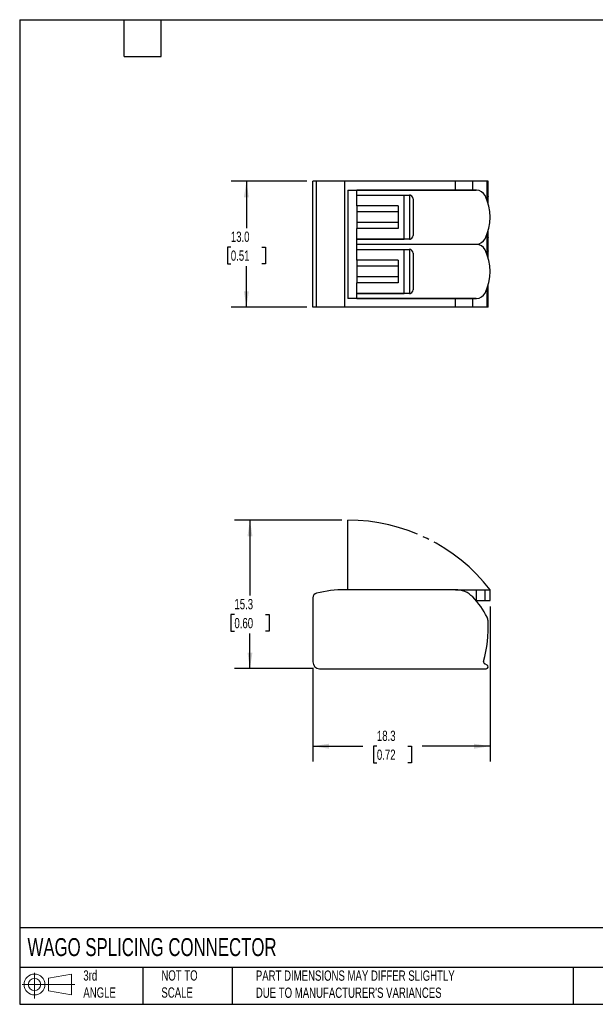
# Model space of a CAD drawing. Header units: millimetres. Extents: x 3 to 137, y 3 to 105.
# Tile 1 of 3: x 3 to 63, y 3 to 105. Entities that reach past the tile are written whole.
import ezdxf

# ---------------------------------------------------------------- set-up
doc = ezdxf.new("R2010")
doc.units = ezdxf.units.MM
doc.header["$LTSCALE"] = 0.5
doc.linetypes.add('SLD-Center', pattern=[19.05, 15.24, -1.27, 1.27, -1.27])
doc.linetypes.add('SLD-Solid', pattern=[0])
doc.layers.add('CENTER', color=40, linetype='SLD-Center')
doc.layers.add('SLD-DEFPOINTS', color=7, linetype='Continuous')
doc.layers.add('DIMENSIONS', color=140, linetype='SLD-Solid', lineweight=25)
doc.layers.add('TEXT', color=140, linetype='SLD-Solid', lineweight=25)
doc.styles.add('SLDTEXTSTYLE0', font='TXT', dxfattribs={"width": 0.7})
doc.dimstyles.new('SLDDIMSTYLE0', dxfattribs={"dimtxt": 1.079004, "dimasz": 1.651, "dimexe": 0, "dimexo": 0.0625, "dimgap": 0.269751, "dimtad": 0, "dimtih": 1, "dimtoh": 1, "dimrnd": 1e-09, "dimzin": 12, "dimdsep": 46, "dimtxsty": 'SLDTEXTSTYLE0', "dimsah": 1, "dimcen": 0.09, "dimadec": 0, "dimazin": 3, "dimtfac": 1, "dimtofl": 0, "dimtmove": 0, "dimatfit": 3, "dimfxl": 0, "dimfrac": 2, "dimtolj": 1, "dimtzin": 12, "dimarcsym": 0})
doc.dimstyles.new('SLDDIMSTYLE2', dxfattribs={"dimtxt": 1.079004, "dimasz": 1.651, "dimexe": 0, "dimexo": 0.0625, "dimgap": 0.269751, "dimtad": 0, "dimtih": 1, "dimtoh": 1, "dimrnd": 1e-09, "dimzin": 4, "dimdsep": 46, "dimtxsty": 'SLDTEXTSTYLE0', "dimsah": 1, "dimcen": 0.09, "dimadec": 0, "dimazin": 1, "dimtfac": 1, "dimtofl": 0, "dimtmove": 0, "dimatfit": 3, "dimfxl": 0, "dimfrac": 2, "dimtolj": 1, "dimtzin": 12, "dimarcsym": 0})

# ---------------------------------------------------------------- blocks, each defined once
blk = doc.blocks.new('Block11')
at = {"color": 7, "linetype": 'SLD-Solid', "lineweight": 18}
for p, q in [((1.29, 2.66), (1.29, 0)), ((2.74, 2.08), (5.09, 2.52)), ((2.74, 0.8), (2.74, 2.08)), ((5.09, 2.52), (5.09, 0.37)), ((0, 1.44), (5.44, 1.44)), ((2.74, 0.8), (5.09, 0.37))]:
    blk.add_line(p, q, dxfattribs=at)
for radius in [1.08, 0.643]:
    blk.add_circle((1.29, 1.44), radius, dxfattribs=at)
blk = doc.blocks.new('Block12')
at = {"layer": 'SLD-DEFPOINTS'}
blk.add_blockref('Block11', (0, 0), dxfattribs=at)
blk = doc.blocks.new('_D')
at = {"layer": 'DIMENSIONS'}
for p, q in [((36.43, 53.14), (25.37, 53.14)), ((26.95, 53.14), (26.95, 45.35)), ((25.35, 43.39), (24.99, 43.39)), ((24.99, 43.39), (24.99, 41.68)), ((28.56, 43.39), (28.92, 43.39)), ((28.92, 43.39), (28.92, 41.68)), ((24.99, 41.68), (25.35, 41.68)), ((28.92, 41.68), (28.56, 41.68)), ((26.95, 37.81), (26.95, 41.44)), ((33.51, 37.81), (25.37, 37.81))]:
    blk.add_line(p, q, dxfattribs=at)
for points in [[(26.95, 53.14), (26.7, 51.48), (27.21, 51.48)], [(26.95, 37.81), (27.21, 39.46), (26.7, 39.46)]]:
    blk.add_solid(points, dxfattribs=at)
at = {"layer": 'DIMENSIONS', "char_height": 1.058, "attachment_point": 1, "style": 'SLDTEXTSTYLE0'}
for s, insert in [('15.3', (25.35, 45)), ('0.60', (25.35, 43.04))]:
    blk.add_mtext(s, dxfattribs=dict(at, insert=insert))
blk = doc.blocks.new('_D_1')
at = {"layer": 'DIMENSIONS'}
for p, q in [((51.75, 44.22), (51.75, 28.22)), ((33.45, 37.87), (33.45, 28.22)), ((33.45, 29.81), (38.6, 29.81)), ((40.06, 29.81), (39.7, 29.81)), ((39.7, 29.81), (39.7, 28.09)), ((43.26, 29.81), (43.63, 29.81)), ((43.63, 29.81), (43.63, 28.09)), ((51.75, 29.81), (44.73, 29.81)), ((39.7, 28.09), (40.06, 28.09)), ((43.63, 28.09), (43.26, 28.09))]:
    blk.add_line(p, q, dxfattribs=at)
for points in [[(33.45, 29.81), (35.1, 29.55), (35.1, 30.06)], [(51.75, 29.81), (50.1, 30.06), (50.1, 29.55)]]:
    blk.add_solid(points, dxfattribs=at)
at = {"layer": 'DIMENSIONS', "char_height": 1.058, "attachment_point": 1, "style": 'SLDTEXTSTYLE0'}
for s, insert in [('18.3', (40.06, 31.41)), ('0.72', (40.06, 29.46))]:
    blk.add_mtext(s, dxfattribs=dict(at, insert=insert))
blk = doc.blocks.new('_D_3')
at = {"layer": 'DIMENSIONS'}
for p, q in [((32.81, 88.1), (25, 88.1)), ((26.59, 88.1), (26.59, 83.26)), ((24.98, 81.31), (24.62, 81.31)), ((24.62, 81.31), (24.62, 79.59)), ((28.19, 81.31), (28.55, 81.31)), ((28.55, 81.31), (28.55, 79.59)), ((24.62, 79.59), (24.98, 79.59)), ((26.59, 75.1), (26.59, 79.35)), ((28.55, 79.59), (28.19, 79.59)), ((32.81, 75.1), (25, 75.1))]:
    blk.add_line(p, q, dxfattribs=at)
for points in [[(26.59, 88.1), (26.33, 86.45), (26.84, 86.45)], [(26.59, 75.1), (26.84, 76.75), (26.33, 76.75)]]:
    blk.add_solid(points, dxfattribs=at)
at = {"layer": 'DIMENSIONS', "char_height": 1.058, "attachment_point": 1, "style": 'SLDTEXTSTYLE0'}
for s, insert in [('13.0', (24.98, 82.91)), ('0.51', (24.98, 80.96))]:
    blk.add_mtext(s, dxfattribs=dict(at, insert=insert))

msp = doc.modelspace()

# ---------------------------------------------------------------- linework, layer by layer
for p, q in [((33.448, 75.097), (33.448, 88.097)), ((33.826, 88.097), (33.448, 88.097)), ((33.826, 75.097), (33.826, 88.097)), ((36.748, 88.097), (33.826, 88.097)), ((36.748, 75.097), (36.748, 88.097)), ((48.175, 88.097), (36.748, 88.097)), ((49.961, 88.097), (48.175, 88.097)), ((48.175, 87.197), (48.175, 88.097)), ((49.961, 87.197), (49.961, 88.097)), ((51.433, 88.097), (49.961, 88.097)), ((51.534, 88.097), (51.433, 88.097)), ((51.433, 86.143), (51.433, 88.097)), ((51.534, 86.515), (51.534, 88.097)), ((51.548, 88.097), (51.534, 88.097)), ((51.548, 87.11), (51.548, 88.097)), ((37.068, 87.197), (48.175, 87.197)), ((37.068, 87.197), (37.068, 75.997)), ((37.998, 86.677), (37.998, 87.177)), ((50.33, 87.177), (37.998, 87.177)), ((37.998, 86.677), (43.398, 86.677)), ((37.998, 85.557), (37.998, 86.657)), ((37.998, 86.657), (42.868, 86.657)), ((42.868, 82.137), (42.868, 86.657)), ((42.868, 86.657), (43.47, 86.657)), ((43.47, 82.137), (43.47, 86.657)), ((43.523, 86.657), (43.47, 86.657)), ((48.175, 87.197), (49.961, 87.197)), ((49.961, 87.197), (50.327, 87.197)), ((50.327, 87.197), (50.327, 87.177)), ((51.548, 85.797), (51.548, 87.11)), ((42.268, 85.557), (37.998, 85.557)), ((37.998, 85.557), (37.998, 84.957)), ((42.268, 85.557), (42.268, 83.237)), ((43.798, 86.277), (43.798, 82.517)), ((51.529, 85.858), (51.529, 86.247)), ((51.529, 86.247), (51.529, 86.247)), ((51.531, 85.853), (51.531, 86.247)), ((42.268, 84.957), (37.998, 84.957)), ((37.998, 84.957), (37.998, 83.837)), ((42.268, 83.837), (37.998, 83.837)), ((37.998, 83.837), (37.998, 83.237)), ((42.268, 83.237), (37.998, 83.237)), ((37.998, 82.137), (37.998, 83.237)), ((51.433, 80.543), (51.433, 82.651)), ((51.529, 82.547), (51.529, 82.936)), ((51.529, 82.547), (51.529, 82.547)), ((51.531, 82.547), (51.531, 82.941)), ((51.548, 81.682), (51.548, 82.997)), ((37.998, 82.137), (42.868, 82.137)), ((37.998, 81.617), (37.998, 82.117)), ((43.398, 82.117), (37.998, 82.117)), ((37.998, 81.617), (50.33, 81.617)), ((50.33, 81.577), (37.998, 81.577)), ((37.998, 81.077), (37.998, 81.577)), ((43.47, 82.137), (42.868, 82.137)), ((43.47, 82.137), (43.523, 82.137)), ((50.327, 81.617), (50.327, 81.577)), ((51.534, 80.915), (51.534, 82.279)), ((51.547, 81.503), (51.548, 81.511)), ((51.548, 81.511), (51.548, 81.682)), ((51.548, 80.197), (51.548, 81.511)), ((37.998, 81.077), (43.398, 81.077)), ((37.998, 79.957), (37.998, 81.057)), ((37.998, 81.057), (42.868, 81.057)), ((42.868, 76.537), (42.868, 81.057)), ((42.868, 81.057), (43.47, 81.057)), ((43.47, 76.537), (43.47, 81.057)), ((43.523, 81.057), (43.47, 81.057)), ((43.798, 80.677), (43.798, 76.917)), ((51.529, 80.258), (51.529, 80.647)), ((51.529, 80.647), (51.529, 80.647)), ((51.531, 80.253), (51.531, 80.647)), ((42.268, 79.957), (37.998, 79.957)), ((37.998, 79.957), (37.998, 79.357)), ((42.268, 79.357), (37.998, 79.357)), ((37.998, 79.357), (37.998, 78.237)), ((42.268, 79.957), (42.268, 77.637)), ((42.268, 78.237), (37.998, 78.237)), ((37.998, 78.237), (37.998, 77.637)), ((42.268, 77.637), (37.998, 77.637)), ((37.998, 76.537), (37.998, 77.637)), ((51.529, 76.947), (51.529, 77.336)), ((51.531, 76.947), (51.531, 77.341)), ((51.548, 76.083), (51.548, 77.397)), ((37.998, 76.537), (42.868, 76.537)), ((37.998, 76.017), (37.998, 76.517)), ((43.398, 76.517), (37.998, 76.517)), ((43.47, 76.537), (42.868, 76.537)), ((43.47, 76.537), (43.523, 76.537)), ((51.433, 75.097), (51.433, 77.051)), ((51.529, 76.947), (51.529, 76.947)), ((51.534, 75.097), (51.534, 76.679)), ((48.175, 75.997), (37.068, 75.997)), ((37.998, 76.017), (50.33, 76.017)), ((48.175, 75.097), (48.175, 75.997)), ((49.961, 75.997), (48.175, 75.997)), ((49.961, 75.097), (49.961, 75.997)), ((50.327, 75.997), (49.961, 75.997)), ((50.327, 76.017), (50.327, 75.997)), ((51.548, 75.097), (51.548, 76.083)), ((33.826, 75.097), (33.448, 75.097)), ((36.748, 75.097), (33.826, 75.097)), ((48.175, 75.097), (36.748, 75.097)), ((49.961, 75.097), (48.175, 75.097)), ((51.433, 75.097), (49.961, 75.097)), ((51.534, 75.097), (51.433, 75.097)), ((51.548, 75.097), (51.534, 75.097)), ((48.175, 45.956), (36.748, 45.956)), ((48.175, 45.956), (50.33, 45.956)), ((50.33, 44.856), (50.33, 45.956)), ((50.33, 45.956), (51.225, 45.956)), ((51.225, 44.856), (51.225, 45.956)), ((51.225, 45.956), (51.748, 45.956)), ((51.748, 44.856), (51.748, 45.956)), ((33.448, 45.11), (33.448, 38.506)), ((50.284, 44.856), (50.33, 44.856)), ((50.33, 44.856), (51.225, 44.856)), ((51.225, 44.856), (51.748, 44.856)), ((34.148, 37.806), (51.348, 37.806)), ((51.432, 38.187), (51.189, 38.3))]:
    msp.add_line(p, q)
for centre, radius, start, end in [((43.398, 86.277), 0.4, 360, 90), ((50.33, 86.177), 1, 26.42334, 90), ((46.748, 84.397), 5, 333.57666, 26.42334), ((43.398, 82.517), 0.4, 270, 0), ((50.33, 82.617), 1, 270, 333.57666), ((50.33, 80.577), 1, 26.42334, 90), ((43.398, 80.677), 0.4, 360, 90), ((46.748, 78.797), 5, 333.57666, 26.42334), ((43.398, 76.917), 0.4, 270, 0), ((50.33, 77.017), 1, 270, 333.57666), ((36.748, 33.956), 12, 90, 104.09192), ((48.175, 43.456), 2.5, 44.427, 90), ((33.948, 45.11), 0.5, 104.09192, 180), ((44.248, 39.606), 8, 26.084, 44.427), ((37.648, 42.106), 13.9, 345.10552, 2.56726), ((50.535, 42.684), 1, 2.56725, 26.084), ((34.148, 38.506), 0.7, 180, 270), ((51.274, 38.482), 0.2, 165.10552, 245), ((51.348, 38.006), 0.2, 270, 65)]:
    msp.add_arc(centre, radius, start, end)
for points, knots in [([(51.528, 86.247), (51.528, 86.289), (51.529, 86.374), (51.529, 86.455), (51.529, 86.495)], [0, 0, 0, 0, 0.4930815, 1, 1, 1, 1]), ([(51.529, 86.495), (51.53, 86.558), (51.533, 86.685), (51.539, 86.854), (51.546, 87.004), (51.547, 87.073), (51.548, 87.108)], [0, 0, 0, 0, 0.2369893, 0.4808156, 0.7343462, 1, 1, 1, 1]), ([(51.529, 86.247), (51.529, 86.264), (51.53, 86.305), (51.53, 86.37), (51.532, 86.443), (51.533, 86.491), (51.534, 86.515)], [0, 0, 0, 0, 0.18786, 0.4366094, 0.7167465, 1, 1, 1, 1]), ([(51.534, 86.515), (51.534, 86.509), (51.535, 86.502), (51.529, 86.496), (51.529, 86.495)], [0, 0, 0, 0, 0.9116273, 1, 1, 1, 1]), ([(51.534, 86.515), (51.535, 86.588), (51.537, 86.698), (51.54, 86.824), (51.543, 86.913), (51.545, 86.993), (51.547, 87.064), (51.547, 87.095), (51.548, 87.11)], [0, 0, 0, 0, 0.2613511, 0.3926236, 0.5269647, 0.6703094, 0.8303534, 1, 1, 1, 1]), ([(51.529, 82.299), (51.529, 82.339), (51.529, 82.42), (51.528, 82.505), (51.528, 82.547)], [0, 0, 0, 0, 0.5069188, 1, 1, 1, 1]), ([(51.534, 82.279), (51.533, 82.3), (51.532, 82.343), (51.531, 82.409), (51.53, 82.466), (51.529, 82.512), (51.529, 82.535), (51.529, 82.547)], [0, 0, 0, 0, 0.2499035, 0.4986049, 0.7478891, 0.8734552, 1, 1, 1, 1]), ([(51.548, 81.686), (51.547, 81.717), (51.546, 81.777), (51.541, 81.925), (51.535, 82.099), (51.531, 82.233), (51.529, 82.299)], [0, 0, 0, 0, 0.2589386, 0.5119958, 0.7588593, 1, 1, 1, 1]), ([(51.529, 82.299), (51.529, 82.298), (51.535, 82.292), (51.534, 82.285), (51.534, 82.279)], [0, 0, 0, 0, 0.0884189, 1, 1, 1, 1]), ([(51.529, 80.895), (51.53, 80.958), (51.533, 81.085), (51.539, 81.254), (51.546, 81.404), (51.547, 81.473), (51.548, 81.508)], [0, 0, 0, 0, 0.2369893, 0.4808156, 0.7343462, 1, 1, 1, 1]), ([(51.548, 81.682), (51.548, 81.684), (51.548, 81.701), (51.547, 81.74), (51.545, 81.814), (51.542, 81.894), (51.54, 81.981), (51.537, 82.105), (51.535, 82.21), (51.534, 82.279)], [0, 0, 0, 0, 0.0229699, 0.2020091, 0.3525979, 0.4927418, 0.624828, 0.751848, 1, 1, 1, 1]), ([(51.534, 80.915), (51.535, 80.988), (51.537, 81.098), (51.54, 81.223), (51.543, 81.312), (51.545, 81.392), (51.547, 81.461), (51.547, 81.489), (51.547, 81.503)], [0, 0, 0, 0, 0.2676561, 0.4020909, 0.5396557, 0.6864119, 0.8502432, 1, 1, 1, 1]), ([(51.528, 80.647), (51.528, 80.689), (51.529, 80.774), (51.529, 80.855), (51.529, 80.895)], [0, 0, 0, 0, 0.4930815, 1, 1, 1, 1]), ([(51.529, 80.647), (51.529, 80.664), (51.53, 80.705), (51.53, 80.77), (51.532, 80.843), (51.533, 80.891), (51.534, 80.915)], [0, 0, 0, 0, 0.18786004, 0.43660942, 0.71674652, 1, 1, 1, 1]), ([(51.534, 80.915), (51.534, 80.909), (51.535, 80.902), (51.529, 80.896), (51.529, 80.895)], [0, 0, 0, 0, 0.9116273, 1, 1, 1, 1]), ([(51.529, 76.699), (51.529, 76.739), (51.529, 76.82), (51.528, 76.905), (51.528, 76.947)], [0, 0, 0, 0, 0.5069188, 1, 1, 1, 1]), ([(51.534, 76.679), (51.533, 76.7), (51.532, 76.743), (51.531, 76.809), (51.53, 76.866), (51.529, 76.912), (51.529, 76.935), (51.529, 76.947)], [0, 0, 0, 0, 0.2499035, 0.4986049, 0.7478891, 0.8734552, 1, 1, 1, 1]), ([(51.548, 76.086), (51.547, 76.117), (51.546, 76.177), (51.541, 76.325), (51.535, 76.499), (51.531, 76.633), (51.529, 76.699)], [0, 0, 0, 0, 0.2589386, 0.5119958, 0.7588593, 1, 1, 1, 1]), ([(51.529, 76.699), (51.529, 76.698), (51.535, 76.692), (51.534, 76.685), (51.534, 76.679)], [0, 0, 0, 0, 0.0884189, 1, 1, 1, 1]), ([(51.548, 76.083), (51.548, 76.086), (51.548, 76.094), (51.547, 76.11), (51.547, 76.144), (51.545, 76.196), (51.543, 76.277), (51.54, 76.365), (51.537, 76.494), (51.535, 76.605), (51.534, 76.679)], [0, 0, 0, 0, 0.0351915, 0.100311, 0.1633173, 0.3198239, 0.4630141, 0.6006599, 0.7355572, 1, 1, 1, 1])]:
    msp.add_open_spline(points, degree=3, knots=knots)
at = {"layer": 'CENTER', "linetype": 'SLD-Center'}
msp.add_line((37.068, 45.956), (37.068, 53.136), dxfattribs=at)
msp.add_arc((37.068, 34.539), 18.597, 37.87341, 90, dxfattribs=at)
at = {"layer": 'TEXT'}
for p, q in [((3.175, 104.775), (136.525, 104.775)), ((3.175, 104.775), (3.175, 3.175)), ((13.97, 100.965), (13.97, 104.775)), ((17.78, 100.965), (17.78, 104.775)), ((13.97, 100.965), (17.78, 100.965)), ((136.525, 11.063), (3.175, 11.063)), ((136.525, 6.985), (3.175, 6.985)), ((15.875, 6.985), (15.875, 3.175)), ((25.106, 6.985), (25.106, 3.175)), ((60.323, 6.985), (60.323, 3.175)), ((3.175, 3.175), (136.525, 3.175))]:
    msp.add_line(p, q, dxfattribs=at)

# ---------------------------------------------------------------- block references
at = {"layer": 'SLD-DEFPOINTS'}
msp.add_blockref('Block12', (3.419, 3.777), dxfattribs=at)

# ---------------------------------------------------------------- texts
at = {"layer": 'TEXT', "attachment_point": 1, "style": 'SLDTEXTSTYLE0'}
for s, insert, char_height in [('WAGO SPLICING CONNECTOR', (3.983, 10.005), 1.85208), ('3rd^JANGLE', (9.748, 6.684), 1.0583), ('NOT TO^JSCALE', (17.808, 6.684), 1.05833), ("PART DIMENSIONS MAY DIFFER SLIGHTLY ^JDUE TO MANUFACTURER'S VARIANCES", (27.56, 6.665), 1.05833)]:
    msp.add_mtext(s, dxfattribs=dict(at, insert=insert, char_height=char_height))

# ---------------------------------------------------------------- dimensions: what is measured, and where the dimension line sits
at = {"layer": 'DIMENSIONS'}
for base, p1, p2, dimstyle, picture, middle in [((26.585, 75.097), (33.448, 88.097), (33.448, 75.097), 'SLDDIMSTYLE2', '_D_3', (26.585, 81.307)), ((26.954, 37.806), (37.068, 53.136), (34.148, 37.806), 'SLDDIMSTYLE0', '_D', (26.954, 43.395))]:
    dim = msp.add_linear_dim(base=base, p1=p1, p2=p2, angle=90, dimstyle=dimstyle, dxfattribs=at)
    dim.commit()
    dim.dimension.update_dxf_attribs({"geometry": picture, "text_midpoint": middle, "dimtype": 160})
dim = msp.add_linear_dim(base=(51.748, 29.806), p1=(33.448, 38.506), p2=(51.748, 44.856), dimstyle='SLDDIMSTYLE0', dxfattribs=at)
dim.commit()
dim.dimension.update_dxf_attribs({"geometry": '_D_1', "text_midpoint": (41.661, 29.806), "dimtype": 160})

doc.saveas('drawing.dxf')
